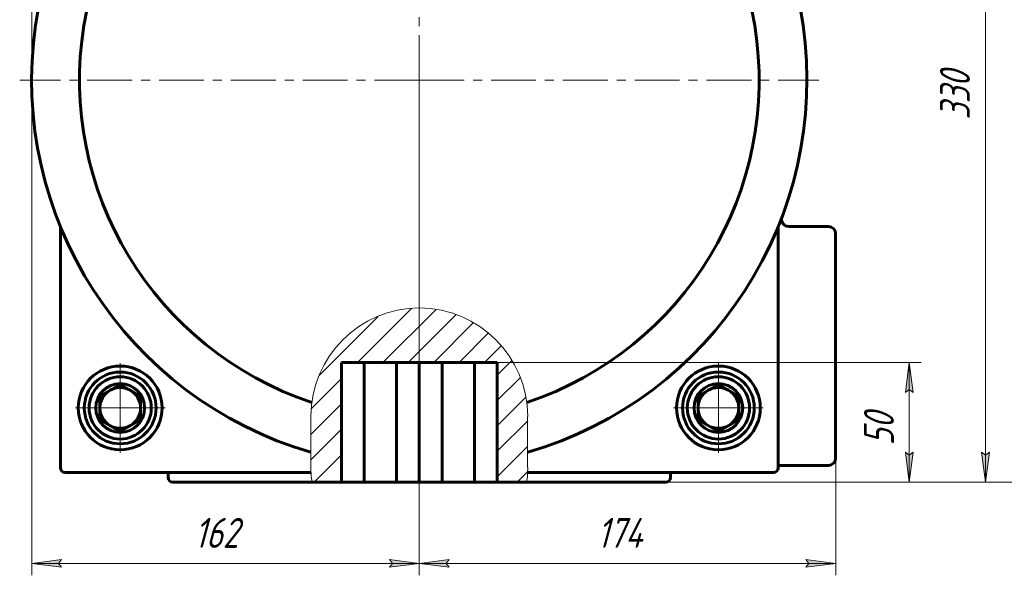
# Model space of a CAD drawing. Header units: millimetres. Extents: x 0 to 841, y 0 to 594.
# Tile 16 of 26: x 592 to 757, y 210 to 303. Entities that reach past the tile are written whole.
import ezdxf

# ---------------------------------------------------------------- set-up
doc = ezdxf.new("R2010")
doc.units = ezdxf.units.MM
for name, pattern in [('K5LT_AXLED', [12, 7.5, -1.5, 1.5, -1.5]), ('K5LT_BASIC', [0]), ('K5LT_THIN', [0]), ('K5LT_THIN_INCLUDED_TO_HATCHING', [0])]:
    doc.linetypes.add(name, pattern=pattern)
doc.layers.add('Системный слой', color=7, linetype='Continuous')
doc.layers.add('Системный слой (1)', color=251, linetype='Continuous', true_color=0x6c6c6c)
doc.styles.add('KDIMTEXTSTYLE', font='txt', dxfattribs={"width": 0.96, "oblique": 15, "height": 5})
doc.styles.add('KTEXTSTYLE', font='txt', dxfattribs={"width": 0.96, "height": 5})
doc.dimstyles.new('KDIMSTYLE (0.40)', dxfattribs={"dimtxt": 5, "dimasz": 1, "dimexe": 2, "dimexo": 0, "dimgap": 1, "dimtad": 1, "dimlfac": 2.5, "dimtxsty": 'KDIMTEXTSTYLE', "dimsah": 1, "dimcen": 0, "dimdle": 1, "dimadec": 0, "dimazin": 0, "dimtfac": 0.667, "dimtmove": 0, "dimatfit": 3, "dimfxl": 1, "dimtvp": 1, "dimtolj": 1, "dimtzin": 0, "dimarcsym": 0})

# ---------------------------------------------------------------- blocks, each defined once
blk = doc.blocks.new('U91')
at = {"layer": 'Системный слой (1)', "color": 150, "linetype": 'K5LT_BASIC', "lineweight": 60, "true_color": 0x0080ff}
for p, q in [((641.22, 225.8), (617.98, 225.8)), ((700.38, 225.8), (677.13, 225.8))]:
    blk.add_line(p, q, dxfattribs=at)
blk = doc.blocks.new('U92')
at = {"layer": 'Системный слой (1)', "color": 150, "linetype": 'K5LT_BASIC', "lineweight": 60, "true_color": 0x0080ff}
for p, q in [((599.98, 227.4), (641.08, 227.4)), ((677.28, 227.4), (718.38, 227.4))]:
    blk.add_line(p, q, dxfattribs=at)
blk = doc.blocks.new('U96')
at = {"layer": 'Системный слой (1)', "color": 7, "linetype": 'K5LT_THIN_INCLUDED_TO_HATCHING', "lineweight": 18}
for p, q in [((641.06, 236.79), (641.06, 228.23)), ((677.29, 228.23), (677.29, 236.79))]:
    blk.add_line(p, q, dxfattribs=at)
for centre, start, end in [((659.18, 236.79), 0, 180), ((659.18, 228.23), 180, 187.6964), ((659.18, 228.23), 352.3036, 0)]:
    blk.add_arc(centre, 18.12, start, end, dxfattribs=at)
blk = doc.blocks.new('D10')
at = {"layer": 'Системный слой (1)'}
for points in [[(598.88, 387.57), (599.38, 388.22), (594.38, 387.57), (599.38, 386.91)], [(719.18, 387.57), (714.18, 388.22), (714.68, 387.57), (714.18, 386.91)]]:
    blk.add_hatch(color=7, dxfattribs=at).paths.add_polyline_path(points)
at = {"layer": 'Системный слой (1)', "color": 7, "linetype": 'K5LT_THIN', "lineweight": 18}
for p, q in [((594.38, 293), (594.38, 389.57)), ((719.18, 334.97), (719.18, 389.57)), ((594.38, 387.57), (599.38, 388.22)), ((599.38, 386.91), (594.38, 387.57)), ((719.18, 387.57), (594.38, 387.57)), ((599.38, 388.22), (598.88, 387.57)), ((598.88, 387.57), (599.38, 386.91)), ((714.68, 387.57), (714.18, 388.22)), ((714.18, 388.22), (719.18, 387.57)), ((719.18, 387.57), (714.18, 386.91)), ((714.18, 386.91), (714.68, 387.57))]:
    blk.add_line(p, q, dxfattribs=at)
blk.add_wipeout([(651.77, 388.57), (651.77, 395.95), (661.39, 395.95), (661.39, 388.57)]).dxf.layer = 'Системный слой (1)'
at = {"layer": 'Системный слой (1)', "color": 7, "insert": (651.77, 395.15), "char_height": 5, "attachment_point": 1, "style": 'KTEXTSTYLE'}
blk.add_mtext('\\fArial|b0|c204|p34;\\H5.0;\\W1.000;\\Q15;\\fGOST Type AU|b0|i0|c204|p34;\\Q15;\\W0.960;312', dxfattribs=at)
blk = doc.blocks.new('KDIMARROW_01')
at = {"layer": 'Системный слой'}
blk.add_hatch(color=0, dxfattribs=at).paths.add_polyline_path([(0, 0), (-5, 0.66), (-4.5, 0), (-5, -0.66)])
at = {"layer": 'Системный слой', "color": 0, "linetype": 'K5LT_THIN', "lineweight": 18}
for p, q in [((-4.5, 0), (-5, 0.66)), ((-5, 0.66), (0, 0)), ((0, 0), (-5, -0.66)), ((-5, -0.66), (-4.5, 0))]:
    blk.add_line(p, q, dxfattribs=at)
at = {"layer": 'Системный слой (1)', "color": 0, "linetype": 'K5LT_THIN', "lineweight": 18}
blk.add_line((659.18, 293), (658.78, 293), dxfattribs=at)
blk = doc.blocks.new('D11')
at = {"layer": 'Системный слой (1)'}
for points in [[(599.38, 211.57), (598.88, 212.23), (599.38, 212.89), (594.38, 212.23)], [(659.18, 212.23), (654.18, 212.89), (654.68, 212.23), (654.18, 211.57)]]:
    blk.add_hatch(color=7, dxfattribs=at).paths.add_polyline_path(points)
at = {"layer": 'Системный слой (1)', "color": 7, "linetype": 'K5LT_THIN', "lineweight": 18}
for p, q in [((594.38, 293), (594.38, 210.23)), ((659.18, 293), (659.18, 210.23)), ((594.38, 212.23), (599.38, 212.89)), ((599.38, 212.89), (598.88, 212.23)), ((654.68, 212.23), (654.18, 212.89)), ((654.18, 212.89), (659.18, 212.23)), ((599.38, 211.57), (594.38, 212.23)), ((594.38, 212.23), (659.18, 212.23)), ((598.88, 212.23), (599.38, 211.57)), ((659.18, 212.23), (654.18, 211.57)), ((654.18, 211.57), (654.68, 212.23))]:
    blk.add_line(p, q, dxfattribs=at)
blk.add_wipeout([(621.57, 213.23), (621.57, 220.61), (631.57, 220.61), (631.57, 213.23)]).dxf.layer = 'Системный слой (1)'
at = {"layer": 'Системный слой (1)', "color": 7, "insert": (621.57, 219.82), "char_height": 5, "attachment_point": 1, "style": 'KTEXTSTYLE'}
blk.add_mtext('\\fArial|b0|c204|p34;\\H5.0;\\W1.000;\\Q15;\\fGOST Type AU|b0|i0|c204|p34;\\Q15;\\W0.960;162', dxfattribs=at)
blk = doc.blocks.new('D12')
at = {"layer": 'Системный слой (1)'}
for points in [[(664.18, 211.57), (663.68, 212.23), (664.18, 212.89), (659.18, 212.23)], [(728.78, 212.23), (723.78, 212.89), (724.28, 212.23), (723.78, 211.57)]]:
    blk.add_hatch(color=7, dxfattribs=at).paths.add_polyline_path(points)
at = {"layer": 'Системный слой (1)', "color": 7, "linetype": 'K5LT_THIN', "lineweight": 18}
for p, q in [((659.18, 293), (659.18, 210.23)), ((728.78, 259.56), (728.78, 210.23)), ((659.18, 212.23), (664.18, 212.89)), ((664.18, 212.89), (663.68, 212.23)), ((724.28, 212.23), (723.78, 212.89)), ((723.78, 212.89), (728.78, 212.23)), ((664.18, 211.57), (659.18, 212.23)), ((728.78, 212.23), (659.18, 212.23)), ((663.68, 212.23), (664.18, 211.57)), ((728.78, 212.23), (723.78, 211.57)), ((723.78, 211.57), (724.28, 212.23))]:
    blk.add_line(p, q, dxfattribs=at)
blk.add_wipeout([(688.9, 213.23), (688.9, 220.61), (698.65, 220.61), (698.65, 213.23)]).dxf.layer = 'Системный слой (1)'
at = {"layer": 'Системный слой (1)', "color": 7, "insert": (688.9, 219.82), "char_height": 5, "attachment_point": 1, "style": 'KTEXTSTYLE'}
blk.add_mtext('\\fArial|b0|c204|p34;\\H5.0;\\W1.000;\\Q15;\\fGOST Type AU|b0|i0|c204|p34;\\Q15;\\W0.960;174', dxfattribs=at)
blk = doc.blocks.new('D13')
at = {"layer": 'Системный слой (1)'}
for points in [[(754.47, 352.8), (753.81, 357.8), (753.15, 352.8), (753.81, 353.3)], [(753.81, 225.8), (754.47, 230.8), (753.81, 230.3), (753.15, 230.8)]]:
    blk.add_hatch(color=7, dxfattribs=at).paths.add_polyline_path(points)
at = {"layer": 'Системный слой (1)', "color": 7, "linetype": 'K5LT_THIN', "lineweight": 18}
for p, q in [((688.78, 357.8), (755.81, 357.8)), ((753.15, 352.8), (753.81, 357.8)), ((753.81, 357.8), (754.47, 352.8)), ((753.81, 225.8), (753.81, 357.8)), ((753.81, 353.3), (753.15, 352.8)), ((754.47, 352.8), (753.81, 353.3)), ((753.81, 225.8), (753.15, 230.8)), ((753.15, 230.8), (753.81, 230.3)), ((753.81, 230.3), (754.47, 230.8)), ((754.47, 230.8), (753.81, 225.8)), ((684.67, 225.8), (755.81, 225.8))]:
    blk.add_line(p, q, dxfattribs=at)
blk.add_wipeout([(752.81, 286.39), (745.43, 286.39), (745.43, 296.78), (752.81, 296.78)]).dxf.layer = 'Системный слой (1)'
at = {"layer": 'Системный слой (1)', "color": 7, "insert": (746.22, 286.39), "char_height": 5, "attachment_point": 1, "rotation": 90, "style": 'KTEXTSTYLE'}
blk.add_mtext('\\fArial|b0|c204|p34;\\H5.0;\\W1.000;\\Q15;\\fGOST Type AU|b0|i0|c204|p34;\\Q15;\\W0.960;330', dxfattribs=at)
blk = doc.blocks.new('D14')
at = {"layer": 'Системный слой (1)'}
for points in [[(769, 360.8), (768.34, 365.8), (767.68, 360.8), (768.34, 361.3)], [(768.34, 225.8), (769, 230.8), (768.34, 230.3), (767.68, 230.8)]]:
    blk.add_hatch(color=7, dxfattribs=at).paths.add_polyline_path(points)
at = {"layer": 'Системный слой (1)', "color": 7, "linetype": 'K5LT_THIN', "lineweight": 18}
for p, q in [((667.12, 365.8), (770.34, 365.8)), ((767.68, 360.8), (768.34, 365.8)), ((768.34, 365.8), (769, 360.8)), ((768.34, 225.8), (768.34, 365.8)), ((768.34, 361.3), (767.68, 360.8)), ((769, 360.8), (768.34, 361.3)), ((768.34, 225.8), (767.68, 230.8)), ((767.68, 230.8), (768.34, 230.3)), ((768.34, 230.3), (769, 230.8)), ((769, 230.8), (768.34, 225.8)), ((687.93, 225.8), (770.34, 225.8))]:
    blk.add_line(p, q, dxfattribs=at)
blk.add_wipeout([(767.34, 290.46), (759.96, 290.46), (759.96, 300.72), (767.34, 300.72)]).dxf.layer = 'Системный слой (1)'
at = {"layer": 'Системный слой (1)', "color": 7, "insert": (760.75, 290.46), "char_height": 5, "attachment_point": 1, "rotation": 90, "style": 'KTEXTSTYLE'}
blk.add_mtext('\\fArial|b0|c204|p34;\\H5.0;\\W1.000;\\Q15;\\fGOST Type AU|b0|i0|c204|p34;\\Q15;\\W0.960;350', dxfattribs=at)
blk = doc.blocks.new('D15')
at = {"layer": 'Системный слой (1)'}
for points in [[(783.03, 372.8), (782.37, 377.8), (781.71, 372.8), (782.37, 373.3)], [(782.37, 225.8), (783.03, 230.8), (782.37, 230.3), (781.71, 230.8)]]:
    blk.add_hatch(color=7, dxfattribs=at).paths.add_polyline_path(points)
at = {"layer": 'Системный слой (1)', "color": 7, "linetype": 'K5LT_THIN', "lineweight": 18}
for p, q in [((663.13, 377.8), (784.37, 377.8)), ((781.71, 372.8), (782.37, 377.8)), ((782.37, 377.8), (783.03, 372.8)), ((782.37, 225.8), (782.37, 377.8)), ((782.37, 373.3), (781.71, 372.8)), ((783.03, 372.8), (782.37, 373.3)), ((782.37, 225.8), (781.71, 230.8)), ((781.71, 230.8), (782.37, 230.3)), ((782.37, 230.3), (783.03, 230.8)), ((783.03, 230.8), (782.37, 225.8)), ((684.67, 225.8), (784.37, 225.8))]:
    blk.add_line(p, q, dxfattribs=at)
blk.add_wipeout([(781.37, 296.26), (773.99, 296.26), (773.99, 306.9), (781.37, 306.9)]).dxf.layer = 'Системный слой (1)'
at = {"layer": 'Системный слой (1)', "color": 7, "insert": (774.78, 296.26), "char_height": 5, "attachment_point": 1, "rotation": 90, "style": 'KTEXTSTYLE'}
blk.add_mtext('\\fArial|b0|c204|p34;\\H5.0;\\W1.000;\\Q15;\\fGOST Type AU|b0|i0|c204|p34;\\Q15;\\W0.960;380', dxfattribs=at)
blk = doc.blocks.new('D16')
at = {"layer": 'Системный слой (1)'}
for points in [[(741.75, 240.8), (741.09, 245.8), (740.43, 240.8), (741.09, 241.3)], [(741.09, 225.8), (741.75, 230.8), (741.09, 230.3), (740.43, 230.8)]]:
    blk.add_hatch(color=7, dxfattribs=at).paths.add_polyline_path(points)
at = {"layer": 'Системный слой (1)', "color": 7, "linetype": 'K5LT_THIN', "lineweight": 18}
for p, q in [((668.38, 245.8), (743.09, 245.8)), ((740.43, 240.8), (741.09, 245.8)), ((741.09, 245.8), (741.75, 240.8)), ((741.09, 225.8), (741.09, 245.8)), ((741.09, 241.3), (740.43, 240.8)), ((741.75, 240.8), (741.09, 241.3)), ((741.09, 225.8), (740.43, 230.8)), ((740.43, 230.8), (741.09, 230.3)), ((741.09, 230.3), (741.75, 230.8)), ((741.75, 230.8), (741.09, 225.8)), ((684.67, 225.8), (743.09, 225.8))]:
    blk.add_line(p, q, dxfattribs=at)
blk.add_wipeout([(740.09, 231.92), (732.71, 231.92), (732.71, 239.38), (740.09, 239.38)]).dxf.layer = 'Системный слой (1)'
at = {"layer": 'Системный слой (1)', "color": 7, "insert": (733.51, 231.92), "char_height": 5, "attachment_point": 1, "rotation": 90, "style": 'KTEXTSTYLE'}
blk.add_mtext('\\fArial|b0|c204|p34;\\H5.0;\\W1.000;\\Q15;\\fGOST Type AU|b0|i0|c204|p34;\\Q15;\\W0.960;50', dxfattribs=at)
blk = doc.blocks.new('U97')
at = {"layer": 'Системный слой (1)', "color": 30, "linetype": 'K5LT_AXLED', "lineweight": 18, "true_color": 0xff8000}
for q in [(659.18, 360), (611.98, 293), (659.18, 242), (706.38, 293)]:
    blk.add_line((659.18, 293), q, dxfattribs=at)
blk = doc.blocks.new('U98')
at = {"layer": 'Системный слой (1)', "color": 30, "linetype": 'K5LT_AXLED', "lineweight": 18, "true_color": 0xff8000}
for q in [(609.18, 247.2), (600.18, 238.2), (618.18, 238.2), (609.18, 229.2)]:
    blk.add_line((609.18, 238.2), q, dxfattribs=at)
blk = doc.blocks.new('U100')
at = {"layer": 'Системный слой (1)', "color": 30, "linetype": 'K5LT_AXLED', "lineweight": 18, "true_color": 0xff8000}
for q in [(709.18, 247.2), (700.18, 238.2), (718.18, 238.2), (709.18, 229.2)]:
    blk.add_line((709.18, 238.2), q, dxfattribs=at)
blk = doc.blocks.new('U102')
at = {"layer": 'Системный слой (1)', "color": 30, "linetype": 'K5LT_AXLED', "lineweight": 18, "true_color": 0xff8000}
for q in [(659.18, 359.8), (592.38, 293), (725.98, 293), (659.18, 226.2)]:
    blk.add_line((659.18, 293), q, dxfattribs=at)
blk = doc.blocks.new('U103')
at = {"layer": 'Системный слой (1)', "color": 30, "linetype": 'K5LT_AXLED', "lineweight": 18, "true_color": 0xff8000}
for q in [(609.18, 246.2), (601.18, 238.2), (617.18, 238.2), (609.18, 230.2)]:
    blk.add_line((609.18, 238.2), q, dxfattribs=at)
blk = doc.blocks.new('U105')
at = {"layer": 'Системный слой (1)', "color": 30, "linetype": 'K5LT_AXLED', "lineweight": 18, "true_color": 0xff8000}
for q in [(709.18, 246.2), (701.18, 238.2), (717.18, 238.2), (709.18, 230.2)]:
    blk.add_line((709.18, 238.2), q, dxfattribs=at)

msp = doc.modelspace()

# ---------------------------------------------------------------- hatches: boundary and pattern name
at = {"layer": 'Системный слой (1)'}
h = msp.add_hatch(dxfattribs=at)
h.set_pattern_fill('', angle=45, style=0, pattern_type=0)
h.set_pattern_definition([(45, (0, 0), (-2.12132, 2.12132), [])])
h.paths.add_polyline_path([(672.1872, 225.8019), (677.1313, 225.8019), (677.2946, 228.2284), (677.2946, 236.7921), (676.9753, 240.1786), (676.0286, 243.4456), (674.488, 246.4782), (672.4078, 249.1694), (669.8612, 251.4244), (666.938, 253.1636), (663.7412, 254.3258), (660.3835, 254.87), (656.9833, 254.777), (653.6604, 254.0502), (650.5319, 252.715), (647.7081, 250.8187), (645.2885, 248.428), (643.3584, 245.6271), (641.9858, 242.5149), (641.2192, 239.201), (641.0583, 236.7921), (641.0583, 228.2284), (641.2215, 225.8019), (646.1657, 225.8019), (646.1657, 245.8019), (672.1872, 245.8019)])

# ---------------------------------------------------------------- linework, layer by layer
at = {"layer": 'Системный слой (1)', "color": 150, "linetype": 'K5LT_BASIC', "lineweight": 60, "true_color": 0x0080ff}
for p, q in [((599.1764, 268.5266), (599.1764, 228.2019)), ((719.1764, 228.2019), (719.1764, 268.5266)), ((727.5764, 268.5266), (720.9361, 268.5266)), ((728.7764, 229.8019), (728.7764, 267.3266)), ((672.1872, 245.8019), (646.1657, 245.8019)), ((646.1657, 225.8019), (646.1657, 245.8019)), ((649.9764, 245.8019), (649.9764, 225.8019)), ((655.3657, 245.8019), (655.3657, 225.8019)), ((659.1764, 245.8019), (659.1764, 225.8019)), ((662.9872, 245.8019), (662.9872, 225.8019)), ((668.3764, 245.8019), (668.3764, 225.8019)), ((672.1872, 245.8019), (672.1872, 225.8019)), ((609.1764, 242.1279), (605.7764, 240.1649)), ((612.5764, 240.1649), (609.1764, 242.1279)), ((709.1764, 242.1279), (705.7764, 240.1649)), ((712.5764, 240.1649), (709.1764, 242.1279)), ((605.7764, 240.1649), (605.7764, 236.2389)), ((612.5764, 236.2389), (612.5764, 240.1649)), ((705.7764, 240.1649), (705.7764, 236.2389)), ((712.5764, 236.2389), (712.5764, 240.1649)), ((605.7764, 236.2389), (609.1764, 234.2759)), ((609.1764, 234.2759), (612.5764, 236.2389)), ((705.7764, 236.2389), (709.1764, 234.2759)), ((709.1764, 234.2759), (712.5764, 236.2389)), ((617.1764, 227.4019), (617.1764, 226.6019)), ((701.1764, 227.4019), (701.1764, 226.6019)), ((719.1764, 228.6019), (727.5764, 228.6019)), ((646.1657, 225.8019), (641.2215, 225.8019)), ((646.1657, 225.8019), (649.9764, 225.8019)), ((649.9764, 225.8019), (655.3657, 225.8019)), ((655.3657, 225.8019), (659.1764, 225.8019)), ((659.1764, 225.8019), (662.9872, 225.8019)), ((662.9872, 225.8019), (668.3764, 225.8019)), ((668.3764, 225.8019), (672.1872, 225.8019)), ((677.1313, 225.8019), (672.1872, 225.8019))]:
    msp.add_line(p, q, dxfattribs=at)
for centre, radius in [((609.1764, 238.2019), 7), ((609.1764, 238.2019), 6), ((709.1764, 238.2019), 7), ((709.1764, 238.2019), 6), ((609.1764, 238.2019), 5.2), ((609.1764, 238.2019), 4.08), ((709.1764, 238.2019), 5.2), ((709.1764, 238.2019), 4.08)]:
    msp.add_circle(centre, radius, dxfattribs=at)
for centre, radius, start, end in [((659.1764, 293.0019), 64.8, 286.236374, 253.763626), ((659.1764, 293.0019), 56.8, 288.441721, 251.558279), ((720.9361, 269.7266), 1.2, 159.350148, 270), ((727.5764, 267.3266), 1.2, 0, 90), ((609.1764, 238.2019), 3.4, 120, 180), ((609.1764, 238.2019), 3.4, 90, 120), ((609.1764, 238.2019), 3.4, 60, 90), ((609.1764, 238.2019), 3.4, 0, 60), ((709.1764, 238.2019), 3.4, 120, 180), ((709.1764, 238.2019), 3.4, 90, 120), ((709.1764, 238.2019), 3.4, 60, 90), ((709.1764, 238.2019), 3.4, 0, 60), ((609.1764, 238.2019), 3.4, 180, 240), ((609.1764, 238.2019), 3.4, 300, 0), ((709.1764, 238.2019), 3.4, 180, 240), ((709.1764, 238.2019), 3.4, 300, 0), ((609.1764, 238.2019), 3.4, 240, 300), ((709.1764, 238.2019), 3.4, 240, 300), ((727.5764, 229.8019), 1.2, 270, 0), ((599.9764, 228.2019), 0.8, 180, 270), ((718.3764, 228.2019), 0.8, 270, 0), ((617.9764, 226.6019), 0.8, 180, 270), ((700.3764, 226.6019), 0.8, 270, 0)]:
    msp.add_arc(centre, radius, start, end, dxfattribs=at)

# ---------------------------------------------------------------- block references
at = {"layer": 'Системный слой (1)'}
for name in ['U96', 'U92', 'U91']:
    msp.add_blockref(name, (0, 0), dxfattribs=at)

# ---------------------------------------------------------------- next in the draw order: dimensions: what is measured, and where the dimension line sits
at = {"layer": 'Системный слой (1)', "color": 7}
dim = msp.add_linear_dim(base=(719.1764, 387.5653), p1=(594.3764, 293.0019), p2=(719.1764, 334.9661), dimstyle='KDIMSTYLE (0.40)', override={"dimexo": 0, "dimpost": '\\fGOST Type AU|b0|c204|p34;\\H5.0;\\W0.960;\\Q15;<>', "dimblk1": 'KDIMARROW_01', "dimblk2": 'KDIMARROW_01', "dimse1": 0, "dimse2": 0, "dimclrt": 7, "dimtol": 1, "dimtp": 0, "dimtm": 0, "dimtdec": 5, "dimtolj": 1}, dxfattribs=at)
dim.commit()
dim.dimension.update_dxf_attribs({"geometry": 'D10', "text_midpoint": (656.7764, 387.5653), "dimtype": 160})

# ---------------------------------------------------------------- next in the draw order: dimensions: what is measured, and where the dimension line sits
dim = msp.add_linear_dim(base=(594.3764, 212.2319), p1=(659.1764, 293.0019), p2=(594.3764, 293.0019), dimstyle='KDIMSTYLE (0.40)', override={"dimexo": 0, "dimpost": '\\fGOST Type AU|b0|c204|p34;\\H5.0;\\W0.960;\\Q15;<>', "dimblk1": 'KDIMARROW_01', "dimblk2": 'KDIMARROW_01', "dimse1": 0, "dimse2": 0, "dimclrt": 7, "dimtol": 1, "dimtp": 0, "dimtm": 0, "dimtdec": 5, "dimtolj": 1}, dxfattribs=at)
dim.commit()
dim.dimension.update_dxf_attribs({"geometry": 'D11', "text_midpoint": (626.7764, 212.2319), "dimtype": 160})

# ---------------------------------------------------------------- next in the draw order: block references
at = {"layer": 'Системный слой (1)'}
for name in ['U98', 'U103']:
    msp.add_blockref(name, (0, 0), dxfattribs=at)

# ---------------------------------------------------------------- next in the draw order: dimensions: what is measured, and where the dimension line sits
at = {"layer": 'Системный слой (1)', "color": 7}
dim = msp.add_linear_dim(base=(728.7764, 212.2319), p1=(659.1764, 293.0019), p2=(728.7764, 259.5646), dimstyle='KDIMSTYLE (0.40)', override={"dimexo": 0, "dimpost": '\\fGOST Type AU|b0|c204|p34;\\H5.0;\\W0.960;\\Q15;<>', "dimblk1": 'KDIMARROW_01', "dimblk2": 'KDIMARROW_01', "dimse1": 0, "dimse2": 0, "dimclrt": 7, "dimtol": 1, "dimtp": 0, "dimtm": 0, "dimtdec": 5, "dimtolj": 1}, dxfattribs=at)
dim.commit()
dim.dimension.update_dxf_attribs({"geometry": 'D12', "text_midpoint": (693.9764, 212.2319), "dimtype": 160})

# ---------------------------------------------------------------- next in the draw order: dimensions: what is measured, and where the dimension line sits
dim = msp.add_linear_dim(base=(753.8095, 225.8019), p1=(688.7764, 357.8019), p2=(684.6705, 225.8019), angle=90, dimstyle='KDIMSTYLE (0.40)', override={"dimexo": 0, "dimpost": '\\fGOST Type AU|b0|c204|p34;\\H5.0;\\W0.960;\\Q15;<>', "dimblk1": 'KDIMARROW_01', "dimblk2": 'KDIMARROW_01', "dimse1": 0, "dimse2": 0, "dimclrt": 7, "dimtol": 1, "dimtp": 0, "dimtm": 0, "dimtdec": 5, "dimtolj": 1}, dxfattribs=at)
dim.commit()
dim.dimension.update_dxf_attribs({"geometry": 'D13', "text_midpoint": (753.8095, 291.8019), "dimtype": 160})

# ---------------------------------------------------------------- next in the draw order: dimensions: what is measured, and where the dimension line sits
dim = msp.add_linear_dim(base=(768.3387, 225.8019), p1=(667.1201, 365.8019), p2=(687.927, 225.8019), angle=90, dimstyle='KDIMSTYLE (0.40)', override={"dimexo": 0, "dimpost": '\\fGOST Type AU|b0|c204|p34;\\H5.0;\\W0.960;\\Q15;<>', "dimblk1": 'KDIMARROW_01', "dimblk2": 'KDIMARROW_01', "dimse1": 0, "dimse2": 0, "dimclrt": 7, "dimtol": 1, "dimtp": 0, "dimtm": 0, "dimtdec": 5, "dimtolj": 1}, dxfattribs=at)
dim.commit()
dim.dimension.update_dxf_attribs({"geometry": 'D14', "text_midpoint": (768.3387, 295.8019), "dimtype": 160})

# ---------------------------------------------------------------- next in the draw order: dimensions: what is measured, and where the dimension line sits
dim = msp.add_linear_dim(base=(782.3669, 225.8019), p1=(663.1335, 377.8019), p2=(684.6705, 225.8019), angle=90, dimstyle='KDIMSTYLE (0.40)', override={"dimexo": 0, "dimpost": '\\fGOST Type AU|b0|c204|p34;\\H5.0;\\W0.960;\\Q15;<>', "dimblk1": 'KDIMARROW_01', "dimblk2": 'KDIMARROW_01', "dimse1": 0, "dimse2": 0, "dimclrt": 7, "dimtol": 1, "dimtp": 0, "dimtm": 0, "dimtdec": 5, "dimtolj": 1}, dxfattribs=at)
dim.commit()
dim.dimension.update_dxf_attribs({"geometry": 'D15', "text_midpoint": (782.3669, 301.8019), "dimtype": 160})

# ---------------------------------------------------------------- next in the draw order: dimensions: what is measured, and where the dimension line sits
dim = msp.add_linear_dim(base=(741.0928, 225.8019), p1=(668.3764, 245.8019), p2=(684.6705, 225.8019), angle=90, dimstyle='KDIMSTYLE (0.40)', override={"dimexo": 0, "dimpost": '\\fGOST Type AU|b0|c204|p34;\\H5.0;\\W0.960;\\Q15;<>', "dimblk1": 'KDIMARROW_01', "dimblk2": 'KDIMARROW_01', "dimse1": 0, "dimse2": 0, "dimclrt": 7, "dimtol": 1, "dimtp": 0, "dimtm": 0, "dimtdec": 5, "dimtolj": 1}, dxfattribs=at)
dim.commit()
dim.dimension.update_dxf_attribs({"geometry": 'D16', "text_midpoint": (741.0928, 235.8019), "dimtype": 160})

# ---------------------------------------------------------------- next in the draw order: block references
at = {"layer": 'Системный слой (1)'}
for name in ['U102', 'U97', 'U100', 'U105']:
    msp.add_blockref(name, (0, 0), dxfattribs=at)

doc.saveas('drawing.dxf')
